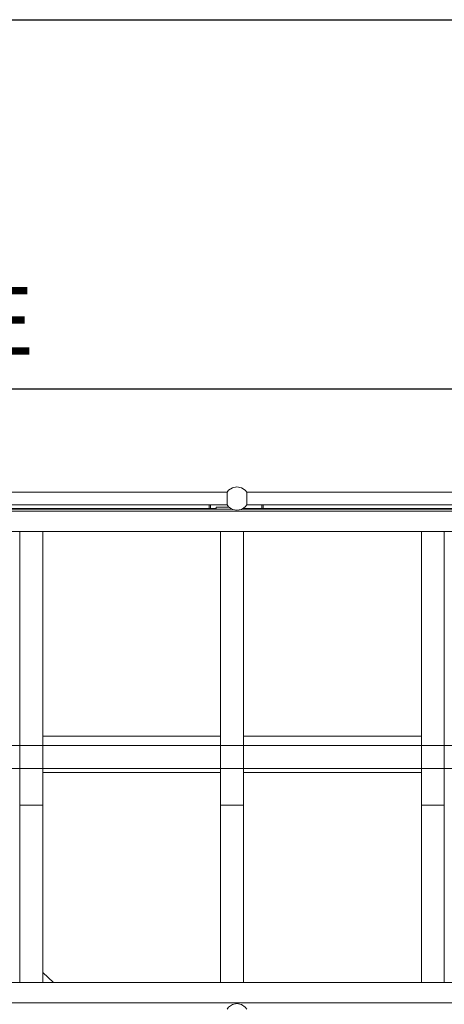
# Model space of a CAD drawing. Header units: millimetres. Extents: x 53056 to 116131, y -669674 to -625124.
# Tile 156 of 168: x 70849 to 72023, y -641746 to -639026. Entities that reach past the tile are written whole.
import ezdxf
from ezdxf.enums import TextEntityAlignment as Align

# ---------------------------------------------------------------- set-up
doc = ezdxf.new("R2010")
doc.units = ezdxf.units.MM
doc.header["$MEASUREMENT"] = 0
doc.linetypes.add('DGN Style 1', pattern=[536.199087, 0.892178, -535.306909])
doc.linetypes.add('DGN Style 2', pattern=[892.178182, 535.306909, -356.871273])
doc.layers.add('Side Cradle Stbd', color=7, linetype='Continuous', lineweight=0)
doc.layers.add('Side Cradle Tower Platform', color=7, linetype='Continuous', lineweight=0)
doc.styles.add('Style-ENGINEERING', font='ENGINEERING.shx')
doc.styles.add('Style-ENGINEERING_0', font='ENGINEERING.shx')
doc.dimstyles.new('MetricMM', dxfattribs={"dimtxt": 3, "dimasz": 3, "dimexe": 1.5, "dimexo": 1.5, "dimgap": 1.5, "dimtad": 1, "dimdec": 0, "dimzin": 7, "dimtxsty": 'Style-ENGINEERING_0', "dimcen": 0.09, "dimclrd": 1, "dimclre": 1, "dimclrt": 7, "dimadec": 0, "dimazin": 3, "dimtfac": 1, "dimtdec": 0, "dimtofl": 0, "dimtmove": 0, "dimatfit": 3, "dimfxl": 1, "dimtzin": 7, "dimlwd": -1, "dimlwe": 0, "dimarcsym": 0})

# ---------------------------------------------------------------- blocks, each defined once
blk = doc.blocks.new('*D61')
at = {"color": 1, "linetype": 'Continuous', "lineweight": 0, "transparency": 16777216}
for p, q in [((-18771.9, 3423.9), (-18771.9, 3718.9)), ((-12584, 3425.4), (-12584, 3718.9))]:
    blk.add_line(p, q, dxfattribs=at)
at = {"color": 1, "linetype": 'Continuous', "transparency": 16777216}
blk.add_line((-18771.9, 3662.6), (-12584, 3662.6), dxfattribs=at)
at = {"color": 1, "linetype": 'Continuous', "lineweight": 0, "transparency": 16777216}
blk.add_solid([(-18584.4, 3615.7), (-18771.9, 3662.6), (-18584.4, 3709.5)], dxfattribs=at)
at = {"color": 1, "linetype": 'Continuous', "lineweight": 0, "transparency": 16777216, "extrusion": (0, 0, -1)}
blk.add_solid([(12771.5, 3709.5), (12584, 3662.6), (12771.5, 3615.7)], dxfattribs=at)
at = {"layer": 'Defpoints', "color": 7, "linetype": 'DGN Style 2', "lineweight": 0, "transparency": 16777216}
for p in [(-15678, 3662.6), (-12584, 3662.6), (-18771.9, 3330.1), (-12584, 3331.6)]:
    blk.add_point(p, dxfattribs=at)
at = {"color": 7, "linetype": 'Continuous', "lineweight": 0, "transparency": 16777216, "style": 'Style-ENGINEERING'}
blk.add_text('WORK BRIDGE', height=187.5, dxfattribs=at).set_placement((-16641.2, 3850.1), align=Align.MIDDLE_LEFT)
blk = doc.blocks.new('*D65')
at = {"color": 1, "linetype": 'Continuous', "lineweight": 0, "transparency": 16777216}
for p, q in [((-28148.2, 2795.9), (-28148.2, 4738.4)), ((-7107.8, 2795.9), (-7107.8, 4738.4))]:
    blk.add_line(p, q, dxfattribs=at)
at = {"color": 1, "linetype": 'Continuous', "transparency": 16777216}
blk.add_line((-28148.2, 4682.1), (-7107.8, 4682.1), dxfattribs=at)
at = {"color": 1, "linetype": 'Continuous', "lineweight": 0, "transparency": 16777216}
blk.add_solid([(-27960.7, 4635.3), (-28148.2, 4682.1), (-27960.7, 4729)], dxfattribs=at)
at = {"color": 1, "linetype": 'Continuous', "lineweight": 0, "transparency": 16777216, "extrusion": (0, 0, -1)}
blk.add_solid([(7295.3, 4729), (7107.8, 4682.1), (7295.3, 4635.3)], dxfattribs=at)
at = {"layer": 'Defpoints', "color": 7, "linetype": 'DGN Style 2', "lineweight": 0, "transparency": 16777216}
for p in [(-17628, 4682.1), (-7107.8, 4682.1), (-28148.2, 2702.2), (-7107.8, 2702.2)]:
    blk.add_point(p, dxfattribs=at)
at = {"color": 7, "linetype": 'Continuous', "lineweight": 0, "transparency": 16777216, "style": 'Style-ENGINEERING'}
blk.add_text('21 040', height=187.5, dxfattribs=at).set_placement((-18087.1, 4869.6), align=Align.MIDDLE_LEFT)
blk = doc.blocks.new('*U63')
at = {"color": 1, "linetype": 'Continuous'}
dim = blk.add_linear_dim(base=(-7107.8, 4682.1), p1=(-28148.2, 2702.2), p2=(-7107.8, 2702.2), text='\\FSTANDARD;<>', dimstyle='MetricMM', override={"dimtxt": 187.5, "dimasz": 187.5, "dimexe": 56.25, "dimexo": 93.75, "dimgap": 93.75}, dxfattribs=at)
dim.commit()
dim.dimension.update_dxf_attribs({"geometry": '*D65', "text_midpoint": (-17628, 4682.1)})
blk = doc.blocks.new('*U58')
at = {"color": 1, "linetype": 'Continuous'}
blk.add_blockref('*U63', (0, 0), dxfattribs=at)
dim = blk.add_linear_dim(base=(-12584, 3662.6), p1=(-18771.9, 3330.1), p2=(-12584, 3331.6), text='\\FSTANDARD;WORK BRIDGE', dimstyle='MetricMM', override={"dimtxt": 187.5, "dimasz": 187.5, "dimexe": 56.25, "dimexo": 93.75, "dimgap": 93.75}, dxfattribs=at)
dim.commit()
dim.dimension.update_dxf_attribs({"geometry": '*D61', "text_midpoint": (-15678, 3662.6)})
blk = doc.blocks.new('*U55')
at = {"layer": 'Side Cradle Stbd', "color": 7, "linetype": 'Continuous', "lineweight": 0}
for p, q in [((-13189.6, 6393.7), (-13681.1, 6393.7)), ((-12634.6, 6393.7), (-13126.1, 6393.7)), ((-13189.6, 6293.7), (-13681.1, 6293.7)), ((-12634.6, 6293.7), (-13126.1, 6293.7)), ((-13651.4, 5713.6), (-13681.1, 5741.3))]:
    blk.add_line(p, q, dxfattribs=at)
at = {"layer": 'Side Cradle Tower Platform', "color": 7, "linetype": 'Continuous', "lineweight": 0}
for p, q in [((-14527.8, 7068.1), (-13171.7, 7068.1)), ((-13117, 7068.1), (-11761, 7068.1)), ((-14541.1, 7021.6), (-13158.3, 7021.6)), ((-13201.9, 7023.1), (-14538.9, 7023.1)), ((-13171.7, 7033.1), (-14527.8, 7033.1)), ((-13221.4, 7023.1), (-13221.4, 7033.1)), ((-13217.4, 7023.1), (-13217.4, 7033.1)), ((-13201.9, 7026.6), (-13201.9, 7021.6)), ((-13201.9, 7026.6), (-13166.9, 7026.6)), ((-13166.9, 7026.6), (-13166.9, 7027.3)), ((-13161.9, 7021.6), (-13161.9, 7024)), ((-13160.6, 7023.1), (-13161.9, 7023.1)), ((-13130.4, 7021.6), (-11747.6, 7021.6)), ((-11791.1, 7023.1), (-13128.1, 7023.1)), ((-11761, 7033.1), (-13117, 7033.1)), ((-13075.4, 7033.1), (-13075.4, 7023.1)), ((-13071.4, 7023.1), (-13071.4, 7033.1)), ((-11511.1, 7015.6), (-17599.1, 7015.6)), ((-14155.1, 6959.6), (-11524.6, 6959.6)), ((-13744.6, 6203.4), (-13744.6, 6959.6)), ((-13744.6, 6959.6), (-13744.6, 6959.6)), ((-13681.1, 6959.6), (-13681.1, 6203.4)), ((-13681.1, 6959.6), (-13681.1, 6959.6)), ((-13189.6, 6203.4), (-13189.6, 6959.6)), ((-13189.6, 6959.6), (-13189.6, 6959.6)), ((-13126.1, 6959.6), (-13126.1, 6203.4)), ((-12634.6, 6203.4), (-12634.6, 6959.6)), ((-12571.1, 6959.6), (-12571.1, 6203.4)), ((-17585.6, 6368.4), (-11524.6, 6368.4)), ((-11524.6, 6304.9), (-17585.6, 6304.9)), ((-13744.6, 6304.9), (-13744.6, 6304.9)), ((-13681.1, 6304.9), (-13681.1, 6304.9)), ((-13189.6, 6304.9), (-13189.6, 6304.9)), ((-12634.6, 6304.9), (-12634.6, 6304.9)), ((-13744.6, 6203.4), (-13681.1, 6203.4)), ((-13744.6, 5713.6), (-13744.6, 6203.4)), ((-13681.1, 5713.6), (-13681.1, 6203.4)), ((-13189.6, 6203.4), (-13126.1, 6203.4)), ((-13189.6, 5713.6), (-13189.6, 6203.4)), ((-13126.1, 5713.6), (-13126.1, 6203.4)), ((-12634.6, 6203.4), (-12571.1, 6203.4)), ((-12634.6, 5713.6), (-12634.6, 6203.4)), ((-12571.1, 5713.6), (-12571.1, 6203.4)), ((-11524.6, 5713.6), (-14555.1, 5713.6)), ((-13744.6, 5713.6), (-13744.6, 5713.6)), ((-13189.6, 5713.6), (-13189.6, 5713.6)), ((-11511.1, 5657.6), (-17599.1, 5657.6))]:
    blk.add_line(p, q, dxfattribs=at)
at = {"layer": 'Side Cradle Tower Platform', "color": 7, "linetype": 'Continuous', "lineweight": 0, "flags": 128}
for points in [[(-13117, 7068.1), (-13121.4, 7073.6), (-13131.9, 7080.6), (-13144.4, 7083.1), (-13156.8, 7080.6), (-13167.3, 7073.6), (-13171.7, 7068.1)], [(-13171.7, 7044.6), (-13171.7, 7045.7), (-13171.7, 7050.6), (-13171.6, 7051.1), (-13171.6, 7052.4), (-13171.6, 7057.3), (-13171.6, 7057.3), (-13171.6, 7058.8), (-13171.6, 7061.9), (-13171.6, 7061.9), (-13171.6, 7062.3), (-13171.5, 7062.9), (-13171.5, 7063), (-13171.7, 7063.2), (-13171.7, 7064), (-13171.7, 7066.7), (-13171.6, 7066.8), (-13171.7, 7066.9), (-13171.7, 7067.1), (-13171.7, 7068.1), (-13171.7, 7068.1)], [(-13117, 7068.1), (-13117, 7068.1), (-13117.1, 7067.9), (-13117.1, 7067.1), (-13117.1, 7066.8), (-13117, 7066.7), (-13117, 7064), (-13117, 7063.2), (-13117.2, 7063), (-13117.2, 7062.9), (-13117.1, 7062.3), (-13117.1, 7061.9), (-13117.1, 7061.9), (-13117.1, 7058.8), (-13117.1, 7057.3), (-13117.1, 7057.3), (-13117, 7056.6), (-13117, 7052.3), (-13117, 7050.6), (-13117.1, 7050.1), (-13117.1, 7045.6), (-13117.1, 7044), (-13117.1, 7043.9), (-13117.1, 7039.7), (-13117.1, 7039.3)], [(-13171.6, 7039.3), (-13171.6, 7039.8), (-13171.6, 7043.9), (-13171.6, 7044), (-13171.7, 7044.6)], [(-13171.7, 7033.1), (-13171.7, 7033.1), (-13171.6, 7033.3), (-13171.6, 7033.5), (-13171.6, 7034.4), (-13171.7, 7034.6), (-13171.7, 7035.5), (-13171.7, 7038), (-13171.5, 7038.2), (-13171.5, 7038.3), (-13171.6, 7038.9), (-13171.6, 7039.3), (-13171.6, 7039.3)], [(-13117, 7033.1), (-13121.4, 7027.6), (-13131.9, 7020.6), (-13144.4, 7018.1), (-13156.8, 7020.6), (-13167.3, 7027.6), (-13171.7, 7033.1)], [(-13117.1, 7038.9), (-13117.2, 7038.3), (-13117.2, 7038.2), (-13117, 7038), (-13117, 7035.4), (-13117, 7034.6), (-13117.1, 7034.4), (-13117, 7034.3), (-13117, 7033.5), (-13117, 7033.1), (-13117, 7033.1)], [(-13117.1, 7039.3), (-13117.1, 7039.3), (-13117.1, 7038.9)], [(-12634.6, 6959.6), (-12634.6, 6959.6), (-12634.6, 6959.6)], [(-13126.1, 6304.9), (-13126.1, 6304.9), (-13126.1, 6304.9)], [(-13171.7, 5640.1), (-13167.3, 5645.6), (-13156.8, 5652.6), (-13144.4, 5655.1), (-13131.9, 5652.6), (-13121.4, 5645.6), (-13117, 5640.1)]]:
    blk.add_lwpolyline(points, dxfattribs=at)
at = {"color": 1, "linetype": 'Continuous'}
blk.add_blockref('*U58', (1122.8, 3691.5), dxfattribs=at)

msp = doc.modelspace()

# ---------------------------------------------------------------- block references
at = {"color": 7, "linetype": 'DGN Style 1', "lineweight": 0}
msp.add_blockref('*U55', (84593.95, -647399.35), dxfattribs=at)

doc.saveas('drawing.dxf')
